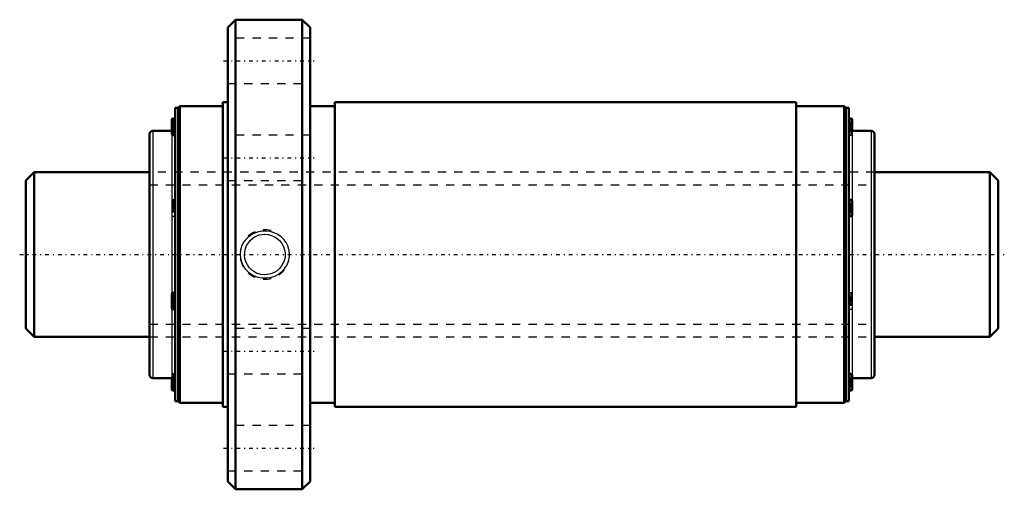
# Model space of a CAD drawing. Header units: millimetres. Extents: x -1 to 119, y -28 to 28.
import ezdxf

# ---------------------------------------------------------------- set-up
doc = ezdxf.new("R2010")
doc.units = ezdxf.units.MM
doc.linetypes.add('Center', pattern=[1.5, 0.45, -0.5, 0.05, -0.5])
doc.linetypes.add('Dashed', pattern=[2, 1, -1])
for name, color, linetype, lineweight in [('2d ConnectionPoints', 7, 'Continuous', 50), ('AM_0', 7, 'Continuous', 50), ('AM_4', 3, 'Continuous', 25), ('AM_5', 3, 'Continuous', 25), ('AM_7', 7, 'Center', 25), ('AM_9', 6, 'Dashed', 25)]:
    doc.layers.add(name, color=color, linetype=linetype, lineweight=lineweight)

# ---------------------------------------------------------------- blocks, each defined once
blk = doc.blocks.new('1_CNF2040_6ZZ_Nut_0_in_CNF2040_6ZZ_118LC7T_000_rev_4')
at = {"layer": 'AM_0'}
for p, q in [((25.45, 28.5), (24.5, 27.55)), ((24.5, 27.55), (24.5, -27.55)), ((33.55, 28.5), (25.45, 28.5)), ((25.45, 28.5), (25.45, -28.5)), ((34.5, 27.55), (33.55, 28.5)), ((33.55, 28.5), (33.55, -28.5)), ((34.5, 27.55), (34.5, -27.55)), ((18.7, 18), (18.5, 17.8)), ((23.9, 18), (18.7, 18)), ((18.7, 18), (18.7, -18)), ((23.9, 18.5), (23.9, -18.5)), ((24.5, 18.5), (23.9, 18.5)), ((37.5, 18), (34.5, 18)), ((37.5, 18.5), (37.5, -18.5)), ((93.5, 18.5), (37.5, 18.5)), ((93.5, 18.5), (93.5, -18.5)), ((99.3, 18), (93.5, 18)), ((99.5, 17.8), (99.3, 18)), ((99.3, 18), (99.3, -18)), ((18.1, 17.8), (18.1, -17.8)), ((18.5, 17.8), (18.1, 17.8)), ((18.5, 17.8), (18.5, -17.8)), ((99.9, 17.8), (99.5, 17.8)), ((99.5, 17.8), (99.5, -17.8)), ((99.9, 17.8), (99.9, -17.8)), ((17.7, 16.34), (17.7, 14.66)), ((18.1, 16.5), (17.86, 16.5)), ((100.14, 16.5), (99.9, 16.5)), ((100.3, 16.34), (100.3, 15)), ((15, 14.6), (15, -14.6)), ((17.7, 15), (15.4, 15)), ((17.86, 14.5), (18.1, 14.5)), ((102.6, 15), (100.3, 15)), ((103, 14.6), (103, -14.6)), ((100.14, 6.64), (99.9, 6.64)), ((100.3, 6.48), (100.3, 4.8)), ((99.9, 4.64), (100.14, 4.64)), ((18.1, -4.64), (17.86, -4.64)), ((17.7, -4.8), (17.7, -6.48)), ((17.86, -6.64), (18.1, -6.64)), ((15.4, -15), (17.7, -15)), ((17.7, -15), (17.7, -16.34)), ((100.14, -14.5), (99.9, -14.5)), ((100.3, -14.66), (100.3, -16.34)), ((100.3, -15), (102.6, -15)), ((17.86, -16.5), (18.1, -16.5)), ((99.9, -16.5), (100.14, -16.5)), ((18.1, -17.8), (18.5, -17.8)), ((18.5, -17.8), (18.7, -18)), ((99.3, -18), (99.5, -17.8)), ((99.5, -17.8), (99.9, -17.8)), ((18.7, -18), (23.9, -18)), ((23.9, -18.5), (24.5, -18.5)), ((34.5, -18), (37.5, -18)), ((37.5, -18.5), (93.5, -18.5)), ((93.5, -18), (99.3, -18)), ((24.5, -27.55), (25.45, -28.5)), ((25.45, -28.5), (33.55, -28.5)), ((33.55, -28.5), (34.5, -27.55))]:
    blk.add_line(p, q, dxfattribs=at)
for centre, radius, start, end in [((17.86, 16.34), 0.16, 90, 180), ((100.14, 16.34), 0.16, 360, 90), ((15.4, 14.6), 0.4, 90, 180), ((17.86, 14.66), 0.16, 180, 270), ((100.3, 15.4), 0.4, 180, 270), ((102.6, 14.6), 0.4, 0, 90), ((100.14, 6.48), 0.16, 360, 90), ((100.14, 4.8), 0.16, 270, 0), ((17.86, -4.8), 0.16, 90, 180), ((17.86, -6.48), 0.16, 180, 270), ((15.4, -14.6), 0.4, 180, 270), ((17.7, -15.4), 0.4, 360, 90), ((100.14, -14.66), 0.16, 360, 90), ((102.6, -14.6), 0.4, 270, 360), ((17.86, -16.34), 0.16, 180, 270), ((100.14, -16.34), 0.16, 270, 0)]:
    blk.add_arc(centre, radius, start, end, dxfattribs=at)
at = {"layer": 'AM_4'}
for p, q in [((17.86, 16.5), (17.86, 14.5)), ((100.14, 16.5), (100.14, 15.03)), ((15.4, 15), (15.4, -15)), ((17.7, 14.66), (17.7, -4.8)), ((100.3, 15), (100.3, 6.48)), ((102.6, 15), (102.6, -15)), ((100.14, 6.64), (100.14, 4.64)), ((100.3, 4.8), (100.3, -14.66)), ((17.86, -4.64), (17.86, -6.64)), ((17.7, -6.48), (17.7, -15)), ((17.86, -15.03), (17.86, -16.5)), ((100.14, -14.5), (100.14, -16.5))]:
    blk.add_line(p, q, dxfattribs=at)
at = {"layer": 'AM_5', "linetype": 'Dashed'}
blk.add_arc((29, 0), 3, 75, 15, dxfattribs=at)
at = {"layer": 'AM_7'}
for p, q in [((24, 23.5), (35, 23.5)), ((17.68, 15.5), (18.12, 15.5)), ((99.88, 15.5), (100.32, 15.5)), ((24, 11.75), (35, 11.75)), ((17.68, 5.64), (18.12, 5.64)), ((99.88, 5.64), (100.32, 5.64)), ((17.68, -5.64), (18.12, -5.64)), ((99.88, -5.64), (100.32, -5.64)), ((24, -11.75), (35, -11.75)), ((17.68, -15.5), (18.12, -15.5)), ((99.88, -15.5), (100.32, -15.5)), ((24, -23.5), (35, -23.5))]:
    blk.add_line(p, q, dxfattribs=at)
at = {"layer": 'AM_9'}
for p, q in [((34.5, 26.25), (24.5, 26.25)), ((24.5, 20.75), (34.5, 20.75)), ((18, 16.03), (17.7, 16.03)), ((18, 15.92), (17.7, 15.92)), ((18, 15.89), (17.7, 15.89)), ((18, 15.82), (17.7, 15.82)), ((18, 15.78), (17.7, 15.78)), ((18, 15.77), (17.7, 15.77)), ((17.7, 15.75), (18, 15.75)), ((18, 16.03), (18, 14.98)), ((100, 16.03), (100.3, 16.03)), ((100, 16.03), (100, 14.98)), ((100, 15.92), (100.3, 15.92)), ((100, 15.89), (100.3, 15.89)), ((100, 15.82), (100.3, 15.82)), ((100, 15.78), (100.3, 15.78)), ((100, 15.77), (100.3, 15.77)), ((100, 15.75), (100.3, 15.75)), ((18, 15.53), (17.7, 15.53)), ((18, 15.53), (17.7, 15.53)), ((18, 15.48), (17.7, 15.48)), ((18, 15.47), (17.7, 15.47)), ((18, 15.26), (17.7, 15.26)), ((18, 15.24), (17.7, 15.24)), ((18, 15.23), (17.7, 15.23)), ((18, 15.19), (17.7, 15.19)), ((18, 15.12), (17.7, 15.12)), ((18, 15.09), (17.7, 15.09)), ((18, 14.98), (17.7, 14.98)), ((34.5, 14.5), (24.5, 14.5)), ((99.9, 14.5), (100.14, 14.5)), ((100, 15.53), (100.3, 15.53)), ((100, 15.53), (100.3, 15.53)), ((100, 15.48), (100.3, 15.48)), ((100, 15.47), (100.3, 15.47)), ((100.3, 15.26), (100, 15.26)), ((100, 15.24), (100.3, 15.24)), ((100, 15.23), (100.3, 15.23)), ((100, 15.19), (100.3, 15.19)), ((100, 15.12), (100.3, 15.12)), ((100, 15.09), (100.3, 15.09)), ((100, 14.98), (100.3, 14.98)), ((100.14, 15.03), (100.14, 14.5)), ((103, 10), (15, 10)), ((24.5, 9), (34.5, 9)), ((18, 6.16), (17.7, 6.16)), ((18, 6.06), (17.7, 6.06)), ((18, 6.02), (17.7, 6.02)), ((17.86, 6.64), (17.86, 4.64)), ((18.1, 6.64), (17.86, 6.64)), ((18, 6.16), (18, 5.12)), ((100, 6.16), (100.3, 6.16)), ((100, 6.16), (100, 5.12)), ((100, 6.06), (100.3, 6.06)), ((100, 6.02), (100.3, 6.02)), ((18, 5.96), (17.7, 5.96)), ((18, 5.92), (17.7, 5.92)), ((18, 5.9), (17.7, 5.9)), ((17.7, 5.89), (18, 5.89)), ((18, 5.67), (17.7, 5.67)), ((18, 5.66), (17.7, 5.66)), ((18, 5.62), (17.7, 5.62)), ((18, 5.61), (17.7, 5.61)), ((18, 5.39), (17.7, 5.39)), ((18, 5.38), (17.7, 5.38)), ((18, 5.37), (17.7, 5.37)), ((18, 5.33), (17.7, 5.33)), ((18, 5.26), (17.7, 5.26)), ((18, 5.22), (17.7, 5.22)), ((18, 5.12), (17.7, 5.12)), ((100, 5.96), (100.3, 5.96)), ((100, 5.92), (100.3, 5.92)), ((100, 5.9), (100.3, 5.9)), ((100, 5.89), (100.3, 5.89)), ((100, 5.67), (100.3, 5.67)), ((100, 5.66), (100.3, 5.66)), ((100, 5.62), (100.3, 5.62)), ((100, 5.61), (100.3, 5.61)), ((100.3, 5.39), (100, 5.39)), ((100, 5.38), (100.3, 5.38)), ((100, 5.37), (100.3, 5.37)), ((100, 5.33), (100.3, 5.33)), ((100, 5.26), (100.3, 5.26)), ((100, 5.22), (100.3, 5.22)), ((100, 5.12), (100.3, 5.12)), ((17.86, 4.64), (18.1, 4.64)), ((100.14, -4.64), (99.9, -4.64)), ((100.14, -4.64), (100.14, -6.64)), ((18, -5.12), (17.7, -5.12)), ((18, -5.22), (17.7, -5.22)), ((18, -5.26), (17.7, -5.26)), ((18, -5.33), (17.7, -5.33)), ((18, -5.37), (17.7, -5.37)), ((18, -5.38), (17.7, -5.38)), ((17.7, -5.39), (18, -5.39)), ((18, -5.61), (17.7, -5.61)), ((18, -5.62), (17.7, -5.62)), ((18, -5.66), (17.7, -5.66)), ((18, -5.67), (17.7, -5.67)), ((18, -5.89), (17.7, -5.89)), ((18, -5.9), (17.7, -5.9)), ((18, -5.92), (17.7, -5.92)), ((18, -5.96), (17.7, -5.96)), ((18, -5.12), (18, -6.16)), ((100, -5.12), (100.3, -5.12)), ((100, -5.12), (100, -6.16)), ((100, -5.22), (100.3, -5.22)), ((100, -5.26), (100.3, -5.26)), ((100, -5.33), (100.3, -5.33)), ((100, -5.37), (100.3, -5.37)), ((100, -5.38), (100.3, -5.38)), ((100, -5.39), (100.3, -5.39)), ((100, -5.61), (100.3, -5.61)), ((100, -5.62), (100.3, -5.62)), ((100, -5.66), (100.3, -5.66)), ((100, -5.67), (100.3, -5.67)), ((100.3, -5.89), (100, -5.89)), ((100, -5.9), (100.3, -5.9)), ((100, -5.92), (100.3, -5.92)), ((100, -5.96), (100.3, -5.96)), ((18, -6.02), (17.7, -6.02)), ((18, -6.06), (17.7, -6.06)), ((18, -6.16), (17.7, -6.16)), ((99.9, -6.64), (100.14, -6.64)), ((100, -6.02), (100.3, -6.02)), ((100, -6.06), (100.3, -6.06)), ((100, -6.16), (100.3, -6.16)), ((34.5, -9), (24.5, -9)), ((15, -10), (103, -10)), ((18, -14.98), (17.7, -14.98)), ((18, -15.09), (17.7, -15.09)), ((18, -15.12), (17.7, -15.12)), ((18, -15.19), (17.7, -15.19)), ((18, -15.23), (17.7, -15.23)), ((18, -15.24), (17.7, -15.24)), ((17.7, -15.26), (18, -15.26)), ((18, -15.47), (17.7, -15.47)), ((18, -15.48), (17.7, -15.48)), ((18, -15.53), (17.7, -15.53)), ((18, -15.53), (17.7, -15.53)), ((18.1, -14.5), (17.86, -14.5)), ((17.86, -14.5), (17.86, -15.03)), ((18, -14.98), (18, -16.03)), ((24.5, -14.5), (34.5, -14.5)), ((100, -14.98), (100.3, -14.98)), ((100, -14.98), (100, -16.03)), ((100, -15.09), (100.3, -15.09)), ((100, -15.12), (100.3, -15.12)), ((100, -15.19), (100.3, -15.19)), ((100, -15.23), (100.3, -15.23)), ((100, -15.24), (100.3, -15.24)), ((100, -15.26), (100.3, -15.26)), ((100, -15.47), (100.3, -15.47)), ((100, -15.48), (100.3, -15.48)), ((100, -15.53), (100.3, -15.53)), ((100, -15.53), (100.3, -15.53)), ((18, -15.75), (17.7, -15.75)), ((18, -15.77), (17.7, -15.77)), ((18, -15.78), (17.7, -15.78)), ((18, -15.82), (17.7, -15.82)), ((18, -15.89), (17.7, -15.89)), ((18, -15.92), (17.7, -15.92)), ((18, -16.03), (17.7, -16.03)), ((100.3, -15.75), (100, -15.75)), ((100, -15.77), (100.3, -15.77)), ((100, -15.78), (100.3, -15.78)), ((100, -15.82), (100.3, -15.82)), ((100, -15.89), (100.3, -15.89)), ((100, -15.92), (100.3, -15.92)), ((100, -16.03), (100.3, -16.03)), ((34.5, -20.75), (24.5, -20.75)), ((24.5, -26.25), (34.5, -26.25))]:
    blk.add_line(p, q, dxfattribs=at)
for points in [[(26.93, 2.07), (26.63, 1.75), (26.38, 1.4), (26.17, 0.96), (26.04, 0.49), (26, 0.02), (26.04, -0.44), (26.15, -0.89), (26.33, -1.3), (26.58, -1.69), (26.89, -2.03), (27.27, -2.33), (27.69, -2.57), (28.17, -2.74), (28.67, -2.84), (29.19, -2.85), (29.71, -2.78), (30.21, -2.61), (30.67, -2.37), (31.08, -2.05), (31.43, -1.67), (31.7, -1.25), (31.88, -0.79), (31.98, -0.32), (32, 0.15), (31.93, 0.6), (31.79, 1.04), (31.59, 1.45), (31.31, 1.82), (30.97, 2.15), (30.59, 2.42), (30.14, 2.64), (29.66, 2.79), (29.14, 2.85), (28.63, 2.83), (28.11, 2.73), (27.62, 2.54), (27.26, 2.32), (26.93, 2.07)], [(29, 2.46), (29.41, 2.42), (29.8, 2.32), (30.17, 2.16), (30.51, 1.94), (30.81, 1.66), (31.06, 1.34), (31.26, 0.97), (31.39, 0.57), (31.45, 0.16), (31.45, -0.25), (31.37, -0.65), (31.24, -1.02), (31.04, -1.38), (30.78, -1.69), (30.48, -1.97), (30.12, -2.19), (29.74, -2.34), (29.33, -2.44), (28.92, -2.46), (28.52, -2.41), (28.13, -2.3), (27.77, -2.13), (27.43, -1.9), (27.14, -1.61), (26.9, -1.27), (26.71, -0.9), (26.59, -0.5), (26.54, -0.09), (26.56, 0.32), (26.65, 0.71), (26.79, 1.09), (27, 1.43), (27.27, 1.74), (27.58, 2.01), (27.94, 2.22), (28.33, 2.37), (28.66, 2.44), (29, 2.46)]]:
    blk.add_lwpolyline(points, dxfattribs=at)
for centre, radius, start, end in [((17.7, 15.4), 0.4, 270, 0), ((100.14, 14.66), 0.16, 270, 0), ((17.86, 6.48), 0.16, 90, 180), ((17.86, 4.8), 0.16, 180, 270), ((100.14, -4.8), 0.16, 360, 90), ((100.14, -6.48), 0.16, 270, 0), ((17.86, -14.66), 0.16, 90, 180), ((100.3, -15.4), 0.4, 90, 180)]:
    blk.add_arc(centre, radius, start, end, dxfattribs=at)
blk = doc.blocks.new('2_CNF2040_60ZZ0_Shaft_0_in_CNF2040_6ZZ_118LC7T_000_rev_4')
at = {"layer": 'AM_0'}
for p, q in [((1, 10), (0, 9)), ((1, 10), (1, -10)), ((15, 10), (1, 10)), ((117, 10), (103, 10)), ((118, 9), (117, 10)), ((117, 10), (117, -10)), ((0, 9), (0, -9)), ((118, 9), (118, -9)), ((0, -9), (1, -10)), ((117, -10), (118, -9)), ((1, -10), (15, -10)), ((103, -10), (117, -10))]:
    blk.add_line(p, q, dxfattribs=at)
at = {"layer": 'AM_5', "linetype": 'Dashed'}
for p, q in [((15, 8.4665), (103, 8.4665)), ((15, -8.4665), (103, -8.4665))]:
    blk.add_line(p, q, dxfattribs=at)
at = {"layer": 'AM_7'}
blk.add_line((-0.75, 0), (118.75, 0), dxfattribs=at)
at = {"layer": 'AM_9'}
for p, q in [((103, 10), (15, 10)), ((15, -10), (103, -10))]:
    blk.add_line(p, q, dxfattribs=at)

msp = doc.modelspace()

# ---------------------------------------------------------------- linework, layer by layer
at = {"layer": '2d ConnectionPoints'}
msp.add_point((0, 0), dxfattribs=at)

# ---------------------------------------------------------------- block references
for name in ['1_CNF2040_6ZZ_Nut_0_in_CNF2040_6ZZ_118LC7T_000_rev_4', '2_CNF2040_60ZZ0_Shaft_0_in_CNF2040_6ZZ_118LC7T_000_rev_4']:
    msp.add_blockref(name, (0, 0))

doc.saveas('drawing.dxf')
